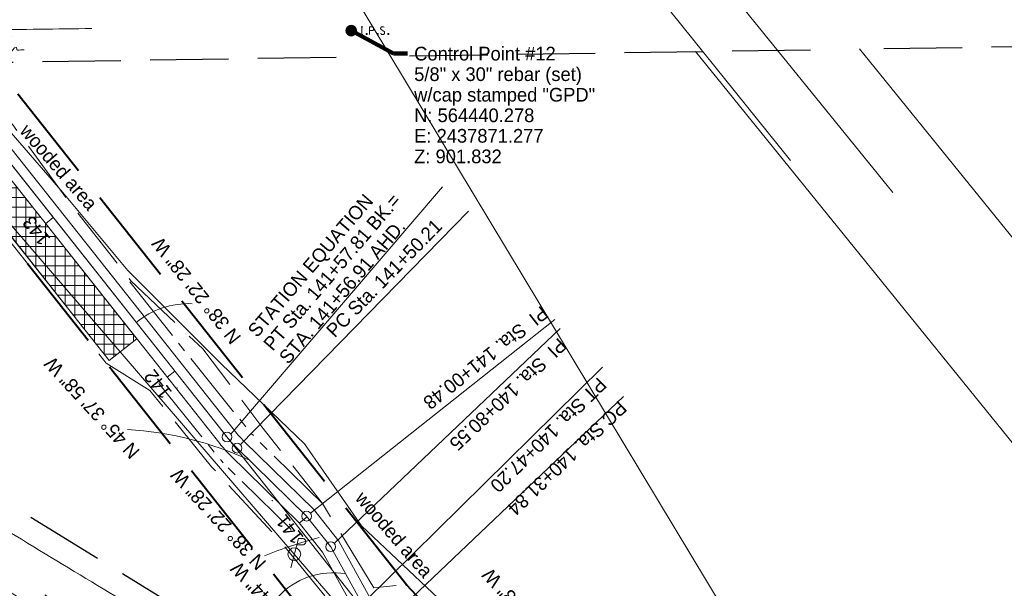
# Model space of a CAD drawing. Header units: feet. Extents: x 2433273 to 2447442, y 555003 to 575201.
# Tile 74 of 226: x 2437702 to 2438205, y 564155 to 564446. Entities that reach past the tile are written whole.
import ezdxf
from ezdxf.enums import TextEntityAlignment as Align

# ---------------------------------------------------------------- set-up
doc = ezdxf.new("R2010")
doc.units = ezdxf.units.FT
doc.header["$LTSCALE"] = 50
doc.header["$MEASUREMENT"] = 0
for name, pattern in [('cl20', [100, 5, -5, 80, -5, 5]), ('cl50', [100, 7.5, -7.5, 70, -7.5, 7.5]), ('constlimit', [0.85, 0.65, -0.1, -0.1]), ('DGN Style 2', [484.236387, 290.541832, -193.694555]), ('DGN Style 3', [677.930942, 484.236387, -193.694555]), ('esmtshpr', [5.35, 1, -0.175, -0.175, 4]), ('rowex', [4.85, 0.8, -0.375, -0.375, 0.8, -0.3, 0.8, -0.3, 0.8, -0.3]), ('stream', [1.4, 0.7, -0.1, 0.1, -0.1, 0.1, -0.1, 0.1, -0.1]), ('treert', [0.3, -0.15, -0.15])]:
    doc.linetypes.add(name, pattern=pattern)
for name, color, linetype, lineweight in [('DR_P_Ditch', 133, 'stream', 13), ('DR_X_Flow_Arrow', 151, 'Continuous', 0), ('DV_X_Property_Line', 7, 'Continuous', 0), ('GE_P_CL_50', 7, 'cl50', 13), ('PV_P_Bikeway', 193, 'Continuous', 13), ('PV_X_EOP', 7, 'DGN Style 3', 0), ('RW_P_Const_Limits', 120, 'constlimit', 0), ('RW_P_Esmt_SH', 193, 'esmtshpr', 40), ('RW_X_CL_20', 6, 'cl20', 0), ('RW_X_Fee_RW', 6, 'rowex', 30), ('SV_P_Mon_Cells_Set', 7, 'Continuous', 0), ('SV_X_Break_Lines', 4, 'DGN Style 2', 0), ('SV_X_Text', 7, 'Continuous', 0), ('UT_X_Electric_Cells', 1, 'Continuous', 0), ('UT_X_Gas', 2, 'Continuous', 0), ('UT_X_Overhead_Electric', 1, 'Continuous', 0), ('VG_P_Cells', 3, 'Continuous', 13), ('VG_X_Tree_Line_Rt', 3, 'treert', 0)]:
    doc.layers.add(name, color=color, linetype=linetype, lineweight=lineweight)
doc.layers.add('GK_Visualization', color=30, linetype='Continuous', lineweight=13, plot=False)
doc.styles.add('Slanted-Normal LS 0.50', font='font31.shx', dxfattribs={"height": 0.14})
doc.styles.add('Slanted-Normal LS 0.50_0', font='font31.shx')
doc.styles.add('Style-font30', font='font30.shx')
doc.styles.add('Style-font31', font='font31.shx')
doc.dimstyles.new('Dec-0  Slanted', dxfattribs={"dimscale": 50, "dimtxt": 0.14, "dimasz": 0.14, "dimexe": 0.07, "dimexo": 0.07, "dimgap": 0.07, "dimtad": 1, "dimdec": 0, "dimzin": 3, "dimdsep": 46, "dimtxsty": 'Slanted-Normal LS 0.50_0', "dimcen": 0.09, "dimclrd": 97, "dimclre": 97, "dimclrt": 7, "dimadec": 0, "dimazin": 3, "dimtfac": 1, "dimtdec": 0, "dimtofl": 0, "dimtmove": 1, "dimatfit": 1, "dimfxl": 1, "dimtzin": 3, "dimlwd": 0, "dimlwe": 0, "dimarcsym": 0})

# ---------------------------------------------------------------- blocks, each defined once
blk = doc.blocks.new('X_64')
at = {"layer": 'GK_Visualization', "color": 1, "linetype": 'Continuous', "lineweight": 0}
for p, q in [((-0.07, -0.07), (0.07, 0.07)), ((-0.07, 0.07), (0.07, -0.07))]:
    blk.add_line(p, q, dxfattribs=at)
blk = doc.blocks.new('X_65')
at = {"layer": 'GK_Visualization', "color": 1, "linetype": 'Continuous', "lineweight": 0}
for p, q in [((-0.07, -0.07), (0.07, 0.07)), ((-0.07, 0.07), (0.07, -0.07))]:
    blk.add_line(p, q, dxfattribs=at)
blk = doc.blocks.new('DFL-X_25')
at = {"layer": 'DR_X_Flow_Arrow', "color": 151, "linetype": 'Continuous', "lineweight": 0, "flags": 128}
blk.add_lwpolyline([(-0.08, -0.0214), (0, 0), (-0.08, 0.0215)], dxfattribs=at)
at = {"layer": 'DR_X_Flow_Arrow', "color": 151, "linetype": 'Continuous', "lineweight": 0}
blk.add_open_spline([(0, 0), (-0.0277, 0.0001), (-0.0554, 0.0002), (-0.0831, 0.0002), (-0.0943, 0.0003), (-0.1051, 0.005), (-0.116, 0.0077), (-0.1231, 0.0095), (-0.1305, 0.0131), (-0.1368, 0.015), (-0.1531, 0.0197), (-0.1646, -0.0202), (-0.1792, -0.0218), (-0.1959, -0.0235), (-0.2112, 0.018), (-0.2277, 0.0195), (-0.2459, 0.0211), (-0.2658, -0.0279), (-0.2838, -0.0218), (-0.2902, -0.0195), (-0.2867, 0.0007), (-0.2951, 0.0006), (-0.3134, 0.0004), (-0.3317, 0.0002), (-0.35, 0)], degree=3, knots=[0, 0, 0, 0, 0.203531, 0.203531, 0.203531, 0.286234, 0.286234, 0.286234, 0.340272, 0.340272, 0.340272, 0.477755, 0.477755, 0.477755, 0.633727, 0.633727, 0.633727, 0.804111, 0.804111, 0.804111, 0.865463, 0.865463, 0.865463, 1, 1, 1, 1], dxfattribs=at)
blk = doc.blocks.new('X_168')
at = {"layer": 'GK_Visualization', "color": 1, "linetype": 'Continuous', "lineweight": 0}
for p, q in [((-0.07, -0.07), (0.07, 0.07)), ((-0.07, 0.07), (0.07, -0.07))]:
    blk.add_line(p, q, dxfattribs=at)
blk = doc.blocks.new('X_169')
at = {"layer": 'GK_Visualization', "color": 1, "linetype": 'Continuous', "lineweight": 0}
for p, q in [((-0.07, -0.07), (0.07, 0.07)), ((-0.07, 0.07), (0.07, -0.07))]:
    blk.add_line(p, q, dxfattribs=at)
blk = doc.blocks.new('X_170')
at = {"layer": 'GK_Visualization', "color": 1, "linetype": 'Continuous', "lineweight": 0}
for p, q in [((-0.07, -0.07), (0.07, 0.07)), ((-0.07, 0.07), (0.07, -0.07))]:
    blk.add_line(p, q, dxfattribs=at)
blk = doc.blocks.new('X_171')
at = {"layer": 'GK_Visualization', "color": 1, "linetype": 'Continuous', "lineweight": 0}
for p, q in [((-0.07, -0.07), (0.07, 0.07)), ((-0.07, 0.07), (0.07, -0.07))]:
    blk.add_line(p, q, dxfattribs=at)
blk = doc.blocks.new('SURVPN-CROSS_107')
at = {"layer": 'GK_Visualization', "color": 30, "linetype": 'Continuous', "lineweight": 0}
for p, q in [((0.07, 0), (-0.07, 0)), ((0, 0.07), (0, -0.07))]:
    blk.add_line(p, q, dxfattribs=at)
blk = doc.blocks.new('SURVPN-CROSS_108')
at = {"layer": 'GK_Visualization', "color": 30, "linetype": 'Continuous', "lineweight": 0}
for p, q in [((0.07, 0), (-0.07, 0)), ((0, 0.07), (0, -0.07))]:
    blk.add_line(p, q, dxfattribs=at)
blk = doc.blocks.new('SURVPN-CROSS_109')
at = {"layer": 'GK_Visualization', "color": 30, "linetype": 'Continuous', "lineweight": 0}
for p, q in [((0.07, 0), (-0.07, 0)), ((0, 0.07), (0, -0.07))]:
    blk.add_line(p, q, dxfattribs=at)
blk = doc.blocks.new('SURVPN-CROSS_110')
at = {"layer": 'GK_Visualization', "color": 30, "linetype": 'Continuous', "lineweight": 0}
for p, q in [((0.07, 0), (-0.07, 0)), ((0, 0.07), (0, -0.07))]:
    blk.add_line(p, q, dxfattribs=at)
blk = doc.blocks.new('SURVPN-CROSS_111')
at = {"layer": 'GK_Visualization', "color": 30, "linetype": 'Continuous', "lineweight": 0}
for p, q in [((0.07, 0), (-0.07, 0)), ((0, 0.07), (0, -0.07))]:
    blk.add_line(p, q, dxfattribs=at)
blk = doc.blocks.new('PP_19')
at = {"layer": 'UT_X_Electric_Cells', "color": 1, "linetype": 'Continuous', "lineweight": 0}
for p, q in [((0.043, 0.16), (-0.037, -0.14)), ((0.043, 0.16), (0.085, 0.16)), ((0.026, 0.096), (0.085, 0.096))]:
    blk.add_line(p, q, dxfattribs=at)
blk.add_circle((0, 0), 0.065, dxfattribs=at)
at = {"layer": 'UT_X_Electric_Cells', "color": 1, "linetype": 'Continuous', "lineweight": 0, "extrusion": (0, 0, -1)}
blk.add_arc((-0.086, 0.128), 0.0319, 88.8767, 271.1233, dxfattribs=at)
blk = doc.blocks.new('IPS_2')
at = {"layer": 'SV_P_Mon_Cells_Set', "linetype": 'Continuous', "lineweight": 0}
h = blk.add_hatch(color=2, dxfattribs=at)
edge = h.paths.add_edge_path()
edge.add_arc((0, 0), 0.06, 0, 360)
at = {"layer": 'SV_P_Mon_Cells_Set', "color": 2, "linetype": 'Continuous', "lineweight": 0, "flags": 128}
for points in [[(0.101, 0.04), (0.119, 0.04)], [(0.11, -0.04), (0.11, 0.04)], [(0.188, -0.04), (0.188, 0.04), (0.214, 0.04), (0.217, 0.039), (0.221, 0.038), (0.223, 0.037), (0.224, 0.036), (0.227, 0.033), (0.228, 0.029), (0.229, 0.024), (0.229, 0.017), (0.229, 0.014), (0.228, 0.01), (0.226, 0.006), (0.223, 0.004), (0.222, 0.003), (0.219, 0.002), (0.214, 0.001), (0.188, 0.001)], [(0.338, 0.034), (0.337, 0.036), (0.336, 0.037), (0.331, 0.039), (0.325, 0.04), (0.32, 0.04), (0.319, 0.04), (0.311, 0.038), (0.305, 0.034), (0.302, 0.029), (0.3, 0.024), (0.3, 0.021), (0.302, 0.016), (0.306, 0.011), (0.336, -0.008), (0.339, -0.01), (0.34, -0.013), (0.341, -0.017), (0.341, -0.02), (0.341, -0.024), (0.34, -0.027), (0.339, -0.03), (0.338, -0.032), (0.337, -0.034), (0.335, -0.036), (0.334, -0.037), (0.331, -0.039), (0.33, -0.039), (0.325, -0.04), (0.317, -0.04), (0.312, -0.039), (0.305, -0.034), (0.3, -0.03)], [(0.101, -0.04), (0.119, -0.04)], [(0.158, -0.029), (0.16, -0.029), (0.162, -0.03), (0.164, -0.033), (0.164, -0.036), (0.162, -0.039), (0.16, -0.04), (0.158, -0.04), (0.156, -0.039), (0.154, -0.036), (0.154, -0.033), (0.156, -0.03), (0.158, -0.029)], [(0.27, -0.029), (0.273, -0.029), (0.275, -0.03), (0.276, -0.033), (0.276, -0.036), (0.275, -0.039), (0.273, -0.04), (0.27, -0.04), (0.268, -0.039), (0.267, -0.036), (0.267, -0.033), (0.268, -0.03), (0.27, -0.029)], [(0.379, -0.029), (0.382, -0.029), (0.384, -0.03), (0.385, -0.033), (0.385, -0.036), (0.384, -0.039), (0.382, -0.04), (0.379, -0.04), (0.378, -0.039), (0.376, -0.036), (0.376, -0.033), (0.378, -0.03), (0.379, -0.029)]]:
    blk.add_lwpolyline(points, dxfattribs=at)

msp = doc.modelspace()

# ---------------------------------------------------------------- hatches: boundary and pattern name
at = {"layer": 'VG_P_Cells', "lineweight": 0}
h = msp.add_hatch(dxfattribs=at)
h.set_pattern_fill('ANSI37', color=256, scale=40, angle=45, style=0)
h.paths.add_polyline_path([(2437656.11, 564416.09), (2437641.99, 564404.92), (2437732.01, 564291.24), (2437747.53, 564271.64), (2437761.64, 564282.82)])

# ---------------------------------------------------------------- linework, layer by layer
at = {"layer": 'DR_P_Ditch'}
for p, q in [((2437758.19, 564311.98), (2437789.23, 564272.78)), ((2437789.23, 564272.78), (2437820.33, 564234.19)), ((2437772.93, 564259.87), (2437805.79, 564219.32)), ((2437840.61, 564185.3), (2437805.79, 564219.32))]:
    msp.add_line(p, q, dxfattribs=at)
at = {"layer": 'DR_P_Ditch', "flags": 128}
msp.add_lwpolyline([(2437856.91, 564198.21), (2437820.33, 564234.19)], dxfattribs=at)
at = {"layer": 'DV_X_Property_Line'}
msp.add_line((2438947.36, 563423.08), (2438131.07, 564430.92), dxfattribs=at)
at = {"layer": 'DV_X_Property_Line', "flags": 128}
msp.add_lwpolyline([(2439685.52, 562411.06), (2438896.19, 563381.4), (2438047.19, 564429.62)], dxfattribs=at)
at = {"layer": 'GE_P_CL_50'}
for p, q in [((2437807.83, 564232.54), (2437633.61, 564452.55)), ((2437848.46, 564192.13), (2437812.91, 564226.9)), ((2437860.83, 564176.5), (2437848.46, 564192.13)), ((2437876.95, 564147.3), (2437860.83, 564176.5))]:
    msp.add_line(p, q, dxfattribs=at)
at = {"layer": 'GE_P_CL_50', "linetype": 'Continuous'}
for p, q in [((2437809.79, 564234.1), (2437917.94, 564360.44)), ((2437814.66, 564228.69), (2437931.3, 564347.93)), ((2437719, 564344.72), (2437715.08, 564341.62)), ((2437975.3, 564292.56), (2437850.42, 564193.68)), ((2437978.14, 564287.99), (2437862.65, 564178.23)), ((2437781.08, 564266.32), (2437777.16, 564263.22)), ((2437878.73, 564149.06), (2437999.76, 564268.2)), ((2437887.81, 564136.67), (2438010.49, 564253.34)), ((2437848.76, 564191.75), (2437844.84, 564188.65))]:
    msp.add_line(p, q, dxfattribs=at)
for centre in [(2437807.83, 564232.54), (2437812.91, 564226.9), (2437848.46, 564192.13), (2437860.83, 564176.5)]:
    msp.add_circle(centre, 2.5, dxfattribs=at)
at = {"layer": 'GE_P_CL_50', "linetype": 'Continuous', "extrusion": (0, 0, -1)}
msp.add_arc((-2437788.24, 564258.44), 42.3, 50.6534, 92.3057, dxfattribs=at)
at = {"layer": 'GE_P_CL_50', "linetype": 'Continuous'}
for centre, radius, start, end in [((2437747.46, 564067.02), 169.62, 64.9635, 86.782), ((2437913.97, 563957.23), 231.62, 104.7641, 112.0841), ((2437862.14, 564124.58), 38.61, 80.5649, 137.7754)]:
    msp.add_arc(centre, radius, start, end, dxfattribs=at)
at = {"layer": 'GE_P_CL_50', "extrusion": (0, 0, -1)}
msp.add_arc((-2437854.87, 564269.79), 60, 314.3673, 321.6256, dxfattribs=at)
at = {"layer": 'GK_Visualization', "color": 1, "flags": 128}
for points in [[(2438832.38, 562716.15), (2438798.19, 562768.53), (2438737, 562891.28), (2438516.53, 563228.98), (2438451.46, 563305.92), (2438322.11, 563526.77), (2438051.49, 563959.19, 0.050315), (2438044.1, 563968.71), (2437880.68, 564140.54), (2437633.61, 564452.55)], [(2437886, 564134.95, -0.064082), (2437876.95, 564147.3), (2437860.83, 564176.5), (2437848.46, 564192.13), (2437812.91, 564226.9, -0.031681), (2437807.83, 564232.54)]]:
    msp.add_lwpolyline(points, format="xyb", dxfattribs=at)
at = {"layer": 'GK_Visualization', "color": 30, "extrusion": (0, 0, -1)}
msp.add_arc((-2437854.87, 564269.79), 60, 314.3673, 321.6256, dxfattribs=at)
at = {"layer": 'PV_P_Bikeway'}
for p, q in [((2437804.11, 564229.19), (2437637.41, 564439.71)), ((2437811.55, 564235.9), (2437649.96, 564439.97)), ((2437852.19, 564195.48), (2437816.64, 564230.25)), ((2437844.74, 564188.77), (2437809.19, 564223.55)), ((2437865.01, 564179.28), (2437852.19, 564195.48)), ((2437856.66, 564173.72), (2437844.74, 564188.77)), ((2437881.02, 564150.28), (2437865.01, 564179.28)), ((2437872.88, 564144.32), (2437856.66, 564173.72))]:
    msp.add_line(p, q, dxfattribs=at)
at = {"layer": 'PV_P_Bikeway', "extrusion": (0, 0, -1)}
for centre in [(-2437858.59, 564273.15), (-2437851.14, 564266.44)]:
    msp.add_arc(centre, 60, 314.3673, 321.6256, dxfattribs=at)
at = {"layer": 'PV_X_EOP'}
for points, knots in [([(2437738.68, 564441.35), (2437720.9, 564441.13), (2437703.13, 564440.92), (2437685.35, 564440.71), (2437668.56, 564440.51), (2437651.78, 564439.93), (2437634.99, 564439.67), (2437617.86, 564439.4), (2437600.73, 564439.47), (2437583.6, 564439.24), (2437563.34, 564438.98), (2437543.08, 564438.4), (2437522.83, 564437.92), (2437506.58, 564437.54), (2437490.35, 564436.67), (2437474.12, 564435.8), (2437461.69, 564435.14), (2437449.61, 564432.12), (2437437.43, 564429), (2437427.84, 564426.54), (2437419.51, 564423.22), (2437411.47, 564415.29), (2437404.31, 564408.23), (2437401.14, 564400.03), (2437400.27, 564391.69), (2437399.58, 564385.08), (2437400.88, 564377.83), (2437404.34, 564371.38), (2437407.05, 564366.35), (2437409.78, 564361.77), (2437414.16, 564358.52), (2437418.57, 564355.24), (2437422.98, 564352.16), (2437427.57, 564349.24), (2437442.23, 564339.91), (2437456.8, 564330.46), (2437471.58, 564321.33), (2437486.7, 564311.99), (2437501.8, 564302.64), (2437516.98, 564293.4), (2437532.81, 564283.78), (2437548.7, 564274.25), (2437564.52, 564264.6), (2437581.06, 564254.5), (2437597.57, 564244.35), (2437614.12, 564234.27), (2437628.9, 564225.26), (2437643.68, 564216.26), (2437658.47, 564207.25), (2437675.31, 564196.99), (2437692.15, 564186.71), (2437709, 564176.44), (2437724.77, 564166.84), (2437740.63, 564157.4), (2437756.41, 564147.81), (2437773.76, 564137.27), (2437791.07, 564126.66), (2437808.19, 564115.76), (2437822.45, 564106.67), (2437836.71, 564097.59), (2437850.97, 564088.5), (2437865.18, 564078.28), (2437879.39, 564068.06), (2437893.6, 564057.83), (2437906.73, 564046.82), (2437919.87, 564035.8), (2437933, 564024.79), (2437946.01, 564012.17), (2437959.03, 563999.55), (2437972.04, 563986.93), (2437983.58, 563973.64), (2437995.13, 563960.35), (2438006.67, 563947.06), (2438018.72, 563930.8), (2438030.78, 563914.53), (2438042.84, 563898.27), (2438052.04, 563884.46), (2438061.24, 563870.65), (2438070.45, 563856.84), (2438081.36, 563840.47), (2438091.62, 563823.66), (2438102.32, 563807.15), (2438111.24, 563793.38), (2438120.16, 563779.61), (2438129.09, 563765.84), (2438139.84, 563749.28), (2438150.66, 563732.76), (2438161.38, 563716.17), (2438171.62, 563700.32), (2438181.62, 563684.32), (2438191.65, 563668.33), (2438200.74, 563653.83), (2438209.82, 563639.31), (2438218.91, 563624.81), (2438227.94, 563610.41), (2438236.97, 563596.01), (2438246.02, 563581.63), (2438256.07, 563565.67), (2438266.52, 563549.97), (2438276.63, 563534.04), (2438287.44, 563517.02), (2438298.1, 563499.9), (2438308.91, 563482.88), (2438319.89, 563465.61), (2438331.01, 563448.42), (2438341.94, 563431.12), (2438351.22, 563416.44), (2438360.47, 563401.74), (2438369.72, 563387.04), (2438379.78, 563371.04), (2438389.69, 563354.94), (2438399.85, 563339.01), (2438411.76, 563320.35), (2438423.98, 563301.89), (2438435.99, 563283.3), (2438447.16, 563266.03), (2438458.31, 563248.75), (2438469.48, 563231.48), (2438479.92, 563215.33), (2438490.32, 563199.15), (2438500.89, 563183.08), (2438510.59, 563168.34), (2438520.32, 563153.62), (2438530.04, 563138.88), (2438540.36, 563123.21), (2438550.71, 563107.55), (2438561.01, 563091.86), (2438570.87, 563076.84), (2438580.36, 563061.59), (2438590.09, 563046.49), (2438600.15, 563030.88), (2438610.24, 563015.29), (2438620.3, 562999.68), (2438629.84, 562984.86), (2438639.27, 562969.97), (2438648.82, 562955.15), (2438658.88, 562939.55), (2438669.25, 562924.16), (2438679.37, 562908.59), (2438689.76, 562892.59), (2438699.94, 562876.45), (2438710.33, 562860.45), (2438720.18, 562845.3), (2438730.45, 562830.42), (2438740.2, 562815.21), (2438750.07, 562799.84), (2438759.91, 562784.45), (2438769.74, 562769.05), (2438779.89, 562753.17), (2438790.02, 562737.29), (2438800.16, 562721.41), (2438809.45, 562706.87), (2438818.77, 562692.35), (2438828.16, 562677.88), (2438838.5, 562661.93), (2438848.97, 562646.06), (2438859.42, 562630.18), (2438871.62, 562611.63), (2438884.06, 562593.24), (2438896.14, 562574.62), (2438907.46, 562557.18), (2438918.7, 562539.69), (2438929.95, 562522.21), (2438942.38, 562502.9), (2438954.78, 562483.58), (2438967.22, 562464.28), (2438977.57, 562448.22), (2438988.15, 562432.32), (2438998.56, 562416.3), (2439008.97, 562400.27), (2439018.91, 562383.94), (2439029.48, 562368.02), (2439039.3, 562353.25), (2439049.12, 562338.48), (2439058.94, 562323.71)], [0, 0, 0, 0, 0.008391, 0.008391, 0.008391, 0.016317, 0.016317, 0.016317, 0.024404, 0.024404, 0.024404, 0.033969, 0.033969, 0.033969, 0.041641, 0.041641, 0.041641, 0.047512, 0.047512, 0.047512, 0.052131, 0.052131, 0.052131, 0.056242, 0.056242, 0.056242, 0.059501, 0.059501, 0.059501, 0.062047, 0.062047, 0.062047, 0.064614, 0.064614, 0.064614, 0.072814, 0.072814, 0.072814, 0.081201, 0.081201, 0.081201, 0.089946, 0.089946, 0.089946, 0.099094, 0.099094, 0.099094, 0.107266, 0.107266, 0.107266, 0.116579, 0.116579, 0.116579, 0.125294, 0.125294, 0.125294, 0.134876, 0.134876, 0.134876, 0.142857, 0.142857, 0.142857, 0.285714, 0.285714, 0.285714, 0.428571, 0.428571, 0.428571, 0.571429, 0.571429, 0.571429, 0.714286, 0.714286, 0.714286, 0.857143, 0.857143, 0.857143, 0.860938, 0.860938, 0.860938, 0.865439, 0.865439, 0.865439, 0.869191, 0.869191, 0.869191, 0.873707, 0.873707, 0.873707, 0.878023, 0.878023, 0.878023, 0.881937, 0.881937, 0.881937, 0.885824, 0.885824, 0.885824, 0.890137, 0.890137, 0.890137, 0.894749, 0.894749, 0.894749, 0.899429, 0.899429, 0.899429, 0.903401, 0.903401, 0.903401, 0.907724, 0.907724, 0.907724, 0.912786, 0.912786, 0.912786, 0.917489, 0.917489, 0.917489, 0.921887, 0.921887, 0.921887, 0.925923, 0.925923, 0.925923, 0.930216, 0.930216, 0.930216, 0.934324, 0.934324, 0.934324, 0.938571, 0.938571, 0.938571, 0.942602, 0.942602, 0.942602, 0.946847, 0.946847, 0.946847, 0.95121, 0.95121, 0.95121, 0.955343, 0.955343, 0.955343, 0.959521, 0.959521, 0.959521, 0.963829, 0.963829, 0.963829, 0.967775, 0.967775, 0.967775, 0.972122, 0.972122, 0.972122, 0.977199, 0.977199, 0.977199, 0.981954, 0.981954, 0.981954, 0.987205, 0.987205, 0.987205, 0.991573, 0.991573, 0.991573, 0.995944, 0.995944, 0.995944, 1, 1, 1, 1]), ([(2438137.43, 563702.51), (2438126.74, 563719.3), (2438116.06, 563736.09), (2438105.37, 563752.87), (2438092.42, 563773.23), (2438079.91, 563793.87), (2438067.07, 563814.31), (2438058.16, 563828.49), (2438048.99, 563842.49), (2438039.76, 563856.46), (2438030.12, 563871.06), (2438019.94, 563885.26), (2438009.64, 563899.41), (2437999.36, 563913.55), (2437988.53, 563927.21), (2437977.24, 563940.58), (2437966.29, 563953.55), (2437954.76, 563965.91), (2437942.75, 563977.91), (2437931.54, 563989.12), (2437920.07, 563999.98), (2437908.07, 564010.33), (2437896.37, 564020.43), (2437884.45, 564030.17), (2437872.24, 564039.63), (2437859.74, 564049.32), (2437847.14, 564058.81), (2437834.15, 564067.82), (2437820.05, 564077.59), (2437805.85, 564087.18), (2437791.2, 564096.07), (2437775.94, 564105.32), (2437760.64, 564114.52), (2437745.38, 564123.79), (2437721.9, 564138.04), (2437698.44, 564152.32), (2437674.95, 564166.56), (2437659.3, 564176.05), (2437643.6, 564185.46), (2437627.96, 564194.97), (2437611.39, 564205.04), (2437594.84, 564215.13), (2437578.28, 564225.21), (2437562.38, 564234.89), (2437546.47, 564244.57), (2437530.59, 564254.28), (2437515.22, 564263.68), (2437500.06, 564273.44), (2437484.76, 564282.96), (2437470.18, 564292.03), (2437455.61, 564301.09), (2437441.01, 564310.12), (2437425.31, 564319.83), (2437409.61, 564329.55), (2437393.8, 564339.08), (2437379.17, 564347.89), (2437364.54, 564356.71), (2437349.91, 564365.53)], [0, 0, 0, 0, 0.056986, 0.056986, 0.056986, 0.126095, 0.126095, 0.126095, 0.17404, 0.17404, 0.17404, 0.224113, 0.224113, 0.224113, 0.274119, 0.274119, 0.274119, 0.322632, 0.322632, 0.322632, 0.367949, 0.367949, 0.367949, 0.412131, 0.412131, 0.412131, 0.457368, 0.457368, 0.457368, 0.506433, 0.506433, 0.506433, 0.557556, 0.557556, 0.557556, 0.636206, 0.636206, 0.636206, 0.688628, 0.688628, 0.688628, 0.744142, 0.744142, 0.744142, 0.797454, 0.797454, 0.797454, 0.849065, 0.849065, 0.849065, 0.898219, 0.898219, 0.898219, 0.951081, 0.951081, 0.951081, 1, 1, 1, 1])]:
    msp.add_open_spline(points, degree=3, knots=knots, dxfattribs=at)
at = {"layer": 'RW_P_Const_Limits'}
for p, q in [((2437894.24, 564156.67), (2437882.82, 564155.56)), ((2437917.58, 564121.99), (2437894.24, 564156.67))]:
    msp.add_line(p, q, dxfattribs=at)
at = {"layer": 'RW_P_Const_Limits', "flags": 128}
for points in [[(2437882.91, 564155.57), (2437882.82, 564155.56), (2437856.61, 564198.57), (2437825.61, 564237.81), (2437795.4, 564277.66), (2437758.66, 564312.35), (2437727.84, 564351.72), (2437698.29, 564392.1), (2437666.67, 564428.52)], [(2437768.43, 564256.3), (2437745.96, 564270.4), (2437637.32, 564407.6), (2437640.52, 564426.13)], [(2437905.47, 564080.99), (2437894.05, 564098.66), (2437865.81, 564141.63), (2437834.26, 564180.27), (2437799.83, 564217.39), (2437768.43, 564256.3), (2437768.43, 564256.3)]]:
    msp.add_lwpolyline(points, dxfattribs=at)
at = {"layer": 'RW_P_Esmt_SH'}
for p, q in [((2437904.43, 564070.28), (2437625.06, 564423.09)), ((2437899.58, 564156.95), (2437688.06, 564424.06)), ((2438068.13, 563979.72), (2437899.58, 564156.95))]:
    msp.add_line(p, q, dxfattribs=at)
msp.add_point((2437899.58, 564156.95), dxfattribs=at)
at = {"layer": 'RW_X_CL_20'}
for p, q in [((2435315.77, 567854.42), (2438921.81, 563402.2)), ((2437927.54, 564020.82), (2437311.22, 564400.29)), ((2437927.54, 564020.82), (2437311.22, 564400.29))]:
    msp.add_line(p, q, dxfattribs=at)
at = {"layer": 'RW_X_Fee_RW'}
for p, q in [((2437338.62, 564418.65), (2438386.77, 564434.87)), ((2437948.16, 564043.36), (2437338.62, 564418.65))]:
    msp.add_line(p, q, dxfattribs=at)
at = {"layer": 'SV_X_Break_Lines', "flags": 128}
msp.add_lwpolyline([(2439939.08, 561027.64), (2439937, 561031.11), (2439929.28, 561042.55), (2439926.83, 561045.99), (2439928.12, 561046.65), (2439932.48, 561040.81), (2439939.08, 561031.11), (2439940.5, 561028.44), (2434762.32, 569617.07), (2434766.17, 569570.35), (2434771.59, 569523.5), (2434776.6, 569483.36), (2434783.98, 569457.22), (2434788.63, 569439.84), (2434794.69, 569434.9), (2434798.31, 569432.92), (2434803.06, 569435.73), (2434809.38, 569440.3), (2434807.88, 569450.49), (2434802.86, 569461.6), (2434798.94, 569493.67), (2434795.84, 569520.55), (2434790.67, 569569.8), (2434788.76, 569594.66)], dxfattribs=at)
at = {"layer": 'UT_X_Gas'}
msp.add_line((2437820.19, 564716.32), (2438095.76, 564373.99), dxfattribs=at)
at = {"layer": 'UT_X_Overhead_Electric', "flags": 128}
msp.add_lwpolyline([(2440484.94, 560125.89), (2440303.4, 560483.16), (2440077.36, 560814.73), (2439858.91, 561146.66), (2439663.79, 561442.6), (2439469.82, 561735.95), (2439281.04, 562024.84), (2439081.21, 562334.43), (2438862.95, 562669.03), (2438655.7, 562988.75), (2438247.85, 563617.47), (2438037.55, 563946.39), (2437842.2, 564172.7), (2437639.95, 564407.64)], dxfattribs=at)
at = {"layer": 'VG_P_Cells'}
for p, q in [((2437732.01, 564291.24), (2437641.99, 564404.92)), ((2437747.53, 564271.64), (2437732.01, 564291.24)), ((2437747.53, 564271.64), (2437761.64, 564282.82))]:
    msp.add_line(p, q, dxfattribs=at)
at = {"layer": 'VG_P_Cells', "lineweight": 0, "flags": 128}
msp.add_lwpolyline([(2437656.11, 564416.09), (2437641.99, 564404.92), (2437732.01, 564291.24), (2437747.53, 564271.64), (2437761.64, 564282.82), (2437656.11, 564416.09)], close=True, dxfattribs=at)
at = {"layer": 'VG_X_Tree_Line_Rt', "flags": 128}
msp.add_lwpolyline([(2437697.81, 564437.41), (2437682.62, 564420.69), (2437692.04, 564394.28), (2437723.83, 564357.47), (2437757.16, 564317.66), (2437805.02, 564269.73), (2437847.45, 564229.15), (2437876.54, 564187.1), (2437918.83, 564147.39), (2437940.78, 564109.36), (2437957.2, 564089.33), (2437978.92, 564069.73), (2437987.17, 564059.19), (2438005.77, 564032.86), (2438013.65, 564021.86), (2438027.83, 563990.42), (2438046.04, 563976.36), (2438061, 563964), (2438075.78, 563945.23), (2438101.17, 563902.76), (2438123.77, 563861.59), (2438156.02, 563812.3), (2438191.38, 563756.3), (2438223.13, 563705.55)], dxfattribs=at)

# ---------------------------------------------------------------- block references
at = {"layer": 'DR_X_Flow_Arrow', "color": 151, "linetype": 'Continuous', "lineweight": 0, "xscale": 62.50000000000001, "yscale": 62.50000000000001, "zscale": 62.50000000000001, "rotation": 181.8677857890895}
msp.add_blockref('DFL-X_25', (2437682.29, 564429.76), dxfattribs=at)
at = {"layer": 'GK_Visualization', "color": 30, "linetype": 'Continuous', "lineweight": 0}
for name, p in [('SURVPN-CROSS_111', (2437854.87, 564269.79)), ('SURVPN-CROSS_108', (2437807.83, 564232.54)), ('SURVPN-CROSS_110', (2437810.19, 564229.56)), ('SURVPN-CROSS_109', (2437812.91, 564226.9)), ('SURVPN-CROSS_107', (2437929.48, 564176.3))]:
    msp.add_blockref(name, p, dxfattribs=at)
at = {"layer": 'GK_Visualization', "color": 1, "linetype": 'Continuous', "lineweight": 0}
for name, p in [('X_65', (2437782.48, 564257.61)), ('X_171', (2437807.83, 564232.54)), ('X_170', (2437812.91, 564226.9)), ('X_64', (2437830.98, 564200.11)), ('X_169', (2437848.46, 564192.13)), ('X_168', (2437860.83, 564176.5))]:
    msp.add_blockref(name, p, dxfattribs=at)
at = {"layer": 'SV_P_Mon_Cells_Set', "color": 2, "linetype": 'Continuous', "lineweight": 0, "xscale": 50, "yscale": 50, "zscale": 50}
msp.add_blockref('IPS_2', (2437871.28, 564440.28), dxfattribs=at)
at = {"layer": 'UT_X_Electric_Cells', "color": 1, "linetype": 'Continuous', "lineweight": 0, "xscale": 50, "yscale": 50, "zscale": 50}
msp.add_blockref('PP_19', (2437842.2, 564172.7), dxfattribs=at)

# ---------------------------------------------------------------- texts
at = {"layer": 'GE_P_CL_50', "linetype": 'Continuous', "style": 'Style-font31'}
for s, p in [('143', (2437713.05, 564340.15)), ('142', (2437775.2, 564261.67)), ('141', (2437842.55, 564187.51))]:
    msp.add_text(s, height=7, rotation=128.3744, dxfattribs=at).set_placement(p, align=Align.CENTER)
for s, rotation, p in [('PC Sta. 141+50.21', 45.6327, (2437862.85, 564282.96)), ('PI  Sta. 141+00.48', 218.3744, (2437968.38, 564299.94)), ('PI  Sta. 140+80.55', 223.5427, (2437977.26, 564283.67)), ('PT Sta. 140+47.20', 224.5497, (2437997.52, 564263.52))]:
    msp.add_text(s, height=7, rotation=rotation, dxfattribs=at).set_placement(p)
for s, rotation, p in [('N 38%%d 22\' 28" W', 128.3744, (2437789.37, 564305.18)), ('N 45%%d 37\' 58" W', 132.525, (2437736.19, 564245.1)), ('N 38%%d 22\' 28" W', 132.525, (2437800.8, 564188.2)), ('N 28%%d 53\' 44" W', 132.525, (2437831.4, 564140.35)), ('N 43%%d 33\' 43" W', 132.525, (2437959.93, 564137.15))]:
    msp.add_text(s, height=7, rotation=rotation, dxfattribs=at).set_placement(p, align=Align.TOP_CENTER)
at = {"layer": 'GE_P_CL_50', "linetype": 'Continuous', "char_height": 7, "attachment_point": 7, "line_spacing_factor": 0.9, "style": 'Style-font31'}
for s, insert, rotation in [('STATION EQUATION\\PPT Sta. 141+57.81 BK.=\\PSTA. 141+56.91 AHD.\\P\\P\\P\\P\\P', (2437871.1, 564241.94), 49.437), ('PC Sta. 140+31.84', (2438007.93, 564251.67), 223.5621)]:
    msp.add_mtext(s, dxfattribs=dict(at, insert=insert, rotation=rotation))
at = {"layer": 'GK_Visualization', "color": 1, "style": 'Style-font30'}
for s, p in [('TEMP47', (2437782.48, 564257.61)), ('TEMP10028', (2437807.83, 564232.54)), ('TEMP10027', (2437812.91, 564226.9)), ('TEMP46', (2437830.98, 564200.11)), ('TEMP10026', (2437848.46, 564192.13)), ('TEMP10025', (2437860.83, 564176.5))]:
    msp.add_text(s, height=0.14, dxfattribs=at).set_placement(p, align=Align.RIGHT)
at = {"layer": 'SV_X_Text', "style": 'Slanted-Normal LS 0.50'}
for p in [(2437701.46, 564388.71), (2437872.88, 564200.99)]:
    msp.add_text('wooded area', height=7, rotation=310.8178, dxfattribs=at).set_placement(p)
at = {"layer": 'SV_X_Text', "insert": (2437903.47, 564432.03), "char_height": 7, "attachment_point": 1, "line_spacing_factor": 0.9, "style": 'Slanted-Normal LS 0.50'}
msp.add_mtext('Control Point #12\\P5/8" x 30" rebar (set)\\Pw/cap stamped "GPD"\\PN: 564440.278\\PE: 2437871.277\\PZ: 901.832', dxfattribs=at)

# ---------------------------------------------------------------- leaders
at = {"layer": 'SV_X_Text', "color": 97, "linetype": 'Continuous', "lineweight": 0, "annotation_type": 0, "has_hookline": 1, "hookline_direction": 0, "text_width": 120.06}
msp.add_leader([(2437871.28, 564440.28), (2437892.97, 564428.53), (2437899.97, 564428.53)], dimstyle='Dec-0  Slanted', override={"dimtad": 0, "dimclrd": 0, "dimlwd": 65534}, dxfattribs=at)

doc.saveas('drawing.dxf')
